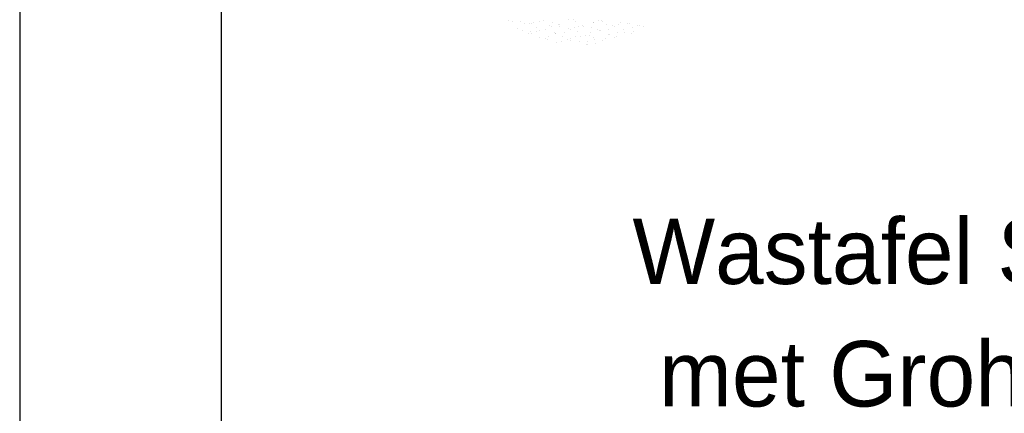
# Model space of a CAD drawing. Extents: x -33748 to 12452, y -14932 to 2888.
# Tile 70 of 194: x -33748 to -32771, y -4163 to -3773. Entities that reach past the tile are written whole.
import ezdxf

# ---------------------------------------------------------------- set-up
doc = ezdxf.new("R2010")
doc.units = 0
doc.header["$LTSCALE"] = 20
doc.layers.get('0').update_dxf_attribs({"color": 15, "linetype": 'CONTINUOUS'})
for name, color, linetype in [('00KAD025', 2, 'CONTINUOUS'), ('00KAD070', 5, 'CONTINUOUS'), ('BL$2----', 7, 'CONTINUOUS'), ('SANITAIR', 7, 'CONTINUOUS')]:
    doc.layers.add(name, color=color, linetype=linetype)

# ---------------------------------------------------------------- blocks, each defined once
blk = doc.blocks.new('A4-VER')
at = {"layer": '00KAD025', "linetype": 'CONTINUOUS'}
blk.add_line((0, 297), (0, 0), dxfattribs=at)
at = {"layer": '00KAD070', "linetype": 'CONTINUOUS'}
blk.add_line((10, 287), (10, 10), dxfattribs=at)
blk = doc.blocks.new('A$C32F70CB8')
at = {"color": 161}
for p, q in [((93.61, 150.44), (93.61, 150.44)), ((109.55, 147.2), (109.55, 147.2)), ((101.94, 142.37), (101.94, 142.37)), ((107.46, 139.82), (107.46, 139.82)), ((113.51, 137.27), (113.51, 137.27)), ((115.3, 139.13), (115.3, 139.13)), ((116.29, 137.43), (116.29, 137.43)), ((121.22, 139.63), (121.22, 139.63)), ((121.62, 143.35), (121.62, 143.35)), ((174.45, 138.64), (174.45, 138.64)), ((207.71, 141.41), (207.71, 141.41)), ((208.83, 138.3), (208.83, 138.3)), ((215.25, 137.59), (215.25, 137.59)), ((216.11, 142.74), (216.11, 142.74)), ((217.7, 139.31), (217.7, 139.31)), ((221.74, 144.79), (221.74, 144.79)), ((223.82, 145.1), (223.82, 145.1)), ((227.9, 144.15), (227.9, 144.15)), ((123.83, 133.61), (123.83, 133.61)), ((129.92, 132.07), (129.92, 132.07)), ((132.53, 131.08), (132.53, 131.08)), ((132.79, 134.54), (132.79, 134.54)), ((141.35, 128.68), (141.35, 128.68)), ((145.87, 128.84), (145.87, 128.84)), ((146.68, 134.61), (146.68, 134.61)), ((152.07, 131.8), (152.07, 131.8)), ((154.74, 129.84), (154.74, 129.84)), ((155.38, 132.07), (155.38, 132.07)), ((159.78, 134.16), (159.78, 134.16)), ((164.21, 129.68), (164.21, 129.68)), ((164.94, 134.68), (164.94, 134.68)), ((169.54, 135.6), (169.54, 135.6)), ((171.36, 129.06), (171.36, 129.06)), ((173.81, 135.69), (173.81, 135.69)), ((178.24, 133.06), (178.24, 133.06)), ((179.07, 131.42), (179.07, 131.42)), ((179.56, 127.62), (179.56, 127.62)), ((187.06, 130.67), (187.06, 130.67)), ((189.76, 132.46), (189.76, 132.46)), ((192.4, 136.59), (192.4, 136.59)), ((193.73, 135.9), (193.73, 135.9)), ((198.63, 133.46), (198.63, 133.46)), ((201.09, 134.06), (201.09, 134.06)), ((170.69, 126.61), (170.69, 126.61)), ((171.75, 125.86), (171.75, 125.86))]:
    blk.add_line(p, q, dxfattribs=at)
at = {"color": 163}
for p, q in [((97.32, 149.59), (97.32, 149.59)), ((105.25, 149.56), (105.25, 149.56)), ((114.08, 147.17), (114.08, 147.17)), ((116.6, 146.85), (116.6, 146.85)), ((118.43, 148.21), (118.43, 148.21)), ((124.31, 149.21), (124.31, 149.21)), ((128.11, 150.56), (128.11, 150.56)), ((136.93, 148.17), (136.93, 148.17)), ((153.44, 150.82), (153.44, 150.82)), ((158.26, 150.96), (158.26, 150.96)), ((159.79, 149.16), (159.79, 149.16)), ((177.54, 148.22), (177.54, 148.22)), ((178.26, 148.6), (178.26, 148.6)), ((182.64, 150.15), (182.64, 150.15)), ((185.26, 150.58), (185.26, 150.58)), ((187.14, 149.6), (187.14, 149.6)), ((204.54, 147.84), (204.54, 147.84)), ((211.95, 147.38), (211.95, 147.38)), ((213.04, 147.33), (213.04, 147.33)), ((124.18, 140.14), (124.18, 140.14)), ((130.32, 140.82), (130.32, 140.82)), ((134.37, 144.98), (134.37, 144.98)), ((135.88, 144.12), (135.88, 144.12)), ((139.14, 138.43), (139.14, 138.43)), ((140.12, 136.91), (140.12, 136.91)), ((140.5, 136.89), (140.5, 136.89)), ((143.25, 145.98), (143.25, 145.98)), ((143.6, 146.47), (143.6, 146.47)), ((144.47, 144.35), (144.47, 144.35)), ((148.99, 137.91), (148.99, 137.91)), ((153.17, 141.81), (153.17, 141.81)), ((155.17, 141.38), (155.17, 141.38)), ((159.19, 142.75), (159.19, 142.75)), ((162, 139.42), (162, 139.42)), ((162.88, 143.74), (162.88, 143.74)), ((167.33, 145.34), (167.33, 145.34)), ((168.06, 143.76), (168.06, 143.76)), ((176.03, 142.81), (176.03, 142.81)), ((182.16, 141), (182.16, 141)), ((184.01, 140.53), (184.01, 140.53)), ((184.85, 140.41), (184.85, 140.41)), ((190.19, 146.33), (190.19, 146.33)), ((192.88, 141.53), (192.88, 141.53)), ((196.83, 145.48), (196.83, 145.48)), ((198.88, 143.8), (198.88, 143.8)), ((201.44, 138.26), (201.44, 138.26)), ((203.08, 146.37), (203.08, 146.37))]:
    blk.add_line(p, q, dxfattribs=at)

msp = doc.modelspace()

# ---------------------------------------------------------------- block references
at = {"layer": 'BL$2----', "xscale": 20, "yscale": 20, "zscale": 20}
msp.add_blockref('A4-VER', (-33748.0224, -8991.81975), dxfattribs=at)
at = {"layer": 'SANITAIR', "color": 1}
msp.add_blockref('A$C32F70CB8', (-33356.19758, -3923.61294), dxfattribs=at)

# ---------------------------------------------------------------- texts
for s, p in [('Wastafel Sphinx eurobase 40', (-33139.76263, -4034.96395)), ('met Grohe Costa toiletkraan', (-33113.42083, -4156.51473))]:
    msp.add_text(s, height=65, dxfattribs=at).set_placement(p)

doc.saveas('drawing.dxf')
